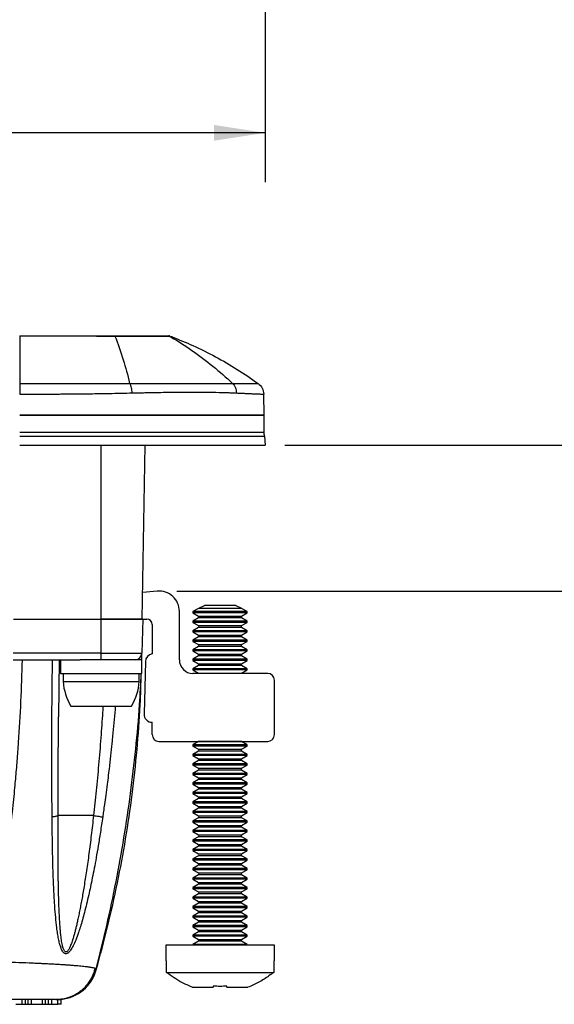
# Model space of a CAD drawing. Extents: x 3 to 428, y 3 to 275.
# Tile 10 of 42: x 182 to 217, y 40 to 103. Entities that reach past the tile are written whole.
import ezdxf

# ---------------------------------------------------------------- set-up
doc = ezdxf.new("R2010")
doc.units = 0
doc.linetypes.add('SLD-SOLID', pattern=[0])
doc.layers.get('0').update_dxf_attribs({"linetype": 'CONTINUOUS'})
doc.layers.add('DIMENSION', color=7, linetype='SLD-SOLID')
doc.styles.add('SLDTEXTSTYLE1', font='Gothic.ttf', dxfattribs={"width": 0.913})
doc.dimstyles.new('SLDDIMSTYLE1', dxfattribs={"dimtxt": 3.175, "dimasz": 3.302, "dimexe": 0, "dimexo": 0.0625, "dimgap": 0.79375, "dimtad": 0, "dimtih": 1, "dimtoh": 1, "dimdec": 0, "dimlfac": 1.142857, "dimrnd": 1e-09, "dimzin": 12, "dimdsep": 46, "dimtxsty": 'SLDTEXTSTYLE1', "dimsah": 1, "dimcen": 0.09, "dimadec": 0, "dimazin": 0, "dimtfac": 1, "dimtdec": 3, "dimtofl": 0, "dimtmove": 0, "dimatfit": 3, "dimfxl": 1, "dimtolj": 1, "dimtzin": 12, "dimarcsym": 0})
doc.dimstyles.new('SLDDIMSTYLE2', dxfattribs={"dimtxt": 3.175, "dimasz": 3.302, "dimexe": 0, "dimexo": 0.0625, "dimgap": 0.79375, "dimtad": 0, "dimtih": 1, "dimtoh": 1, "dimdec": 0, "dimlfac": 1.142857, "dimrnd": 1e-09, "dimzin": 12, "dimdsep": 46, "dimtxsty": 'SLDTEXTSTYLE1', "dimsah": 1, "dimcen": 0.09, "dimadec": 0, "dimazin": 0, "dimtfac": 1, "dimtdec": 0, "dimtofl": 0, "dimtmove": 0, "dimatfit": 3, "dimfxl": 1, "dimtolj": 1, "dimtzin": 12, "dimarcsym": 0})

# ---------------------------------------------------------------- blocks, each defined once
blk = doc.blocks.new('_D_1')
at = {"layer": 'DIMENSION'}
for p, q in [((70.971, 122.068), (70.971, 93.039)), ((198.003, 122.068), (198.003, 93.039)), ((70.971, 96.214), (126.068, 96.214)), ((198.003, 96.214), (133.106, 96.214))]:
    blk.add_line(p, q, dxfattribs=at)
for points in [[(70.971, 96.214), (74.273, 95.706), (74.273, 96.722)], [(198.003, 96.214), (194.701, 96.722), (194.701, 95.706)]]:
    blk.add_solid(points, dxfattribs=at)
at = {"layer": 'DIMENSION', "insert": (126.068, 97.75), "char_height": 3.175, "attachment_point": 1, "style": 'SLDTEXTSTYLE1'}
blk.add_mtext('145', dxfattribs=at)
blk = doc.blocks.new('_D_2')
at = {"layer": 'DIMENSION'}
for p, q in [((227.182, 84.232), (220.832, 84.232)), ((220.832, 84.232), (220.832, 76.107)), ((199.273, 76.107), (224.007, 76.107)), ((220.832, 66.707), (220.832, 76.107)), ((192.316, 66.707), (224.007, 66.707))]:
    blk.add_line(p, q, dxfattribs=at)
for points in [[(220.832, 76.107), (220.324, 72.805), (221.34, 72.805)], [(220.832, 66.707), (221.34, 70.009), (220.324, 70.009)]]:
    blk.add_solid(points, dxfattribs=at)
at = {"layer": 'DIMENSION', "char_height": 3.175, "attachment_point": 1, "style": 'SLDTEXTSTYLE1'}
for s, insert in [('maximum material', (227.182, 85.767)), ('thickness ', (227.182, 80.726)), ('11', (246.7, 80.726)), (' mm', (251.392, 80.726))]:
    blk.add_mtext(s, dxfattribs=dict(at, insert=insert))

msp = doc.modelspace()

# ---------------------------------------------------------------- linework, layer by layer
at = {"color": 7, "linetype": 'SLD-SOLID'}
for p, q in [((191.7683, 83.1503), (191.7915, 83.1471)), ((191.8464, 83.1375), (191.8316, 83.1439)), ((191.8584, 83.1253), (191.8496, 83.1355)), ((191.8584, 83.1253), (191.951, 83.0652)), ((197.9418, 78.0315), (197.9062, 79.3888)), ((197.9418, 76.9211), (197.9418, 78.0315)), ((190.0805, 64.9065), (190.276, 76.1065)), ((197.9517, 76.6923), (198.003, 76.1065)), ((191.0462, 66.7067), (190.1105, 66.6248)), ((192.4731, 62.2815), (192.4731, 65.3992)), ((193.7128, 65.5928), (193.3481, 65.3823)), ((193.3481, 65.3823), (193.3481, 65.3057)), ((196.8481, 65.3823), (193.3481, 65.3823)), ((193.3481, 65.3057), (193.7128, 65.0952)), ((196.8481, 65.3057), (193.3481, 65.3057)), ((193.7311, 65.6084), (194.0949, 65.7815)), ((193.7311, 65.6084), (196.4652, 65.6084)), ((196.1013, 65.7815), (194.0949, 65.7815)), ((196.1013, 65.7815), (196.4651, 65.6084)), ((196.8481, 65.3823), (196.4834, 65.5928)), ((196.4834, 65.0952), (196.8481, 65.3057)), ((196.8481, 65.3057), (196.8481, 65.3823)), ((181.8026, 64.9065), (187.4243, 64.9065)), ((187.4243, 64.9065), (187.4243, 62.7076)), ((190.118, 64.9065), (187.4243, 64.9065)), ((190.118, 64.9065), (190.0604, 62.7076)), ((190.118, 64.9065), (190.3731, 64.9065)), ((193.7128, 64.9803), (193.3481, 64.7698)), ((193.3481, 64.7698), (193.3481, 64.6932)), ((196.8481, 64.7698), (193.3481, 64.7698)), ((193.3481, 64.6932), (193.7128, 64.4827)), ((196.8481, 64.6932), (193.3481, 64.6932)), ((196.8481, 64.7698), (196.4834, 64.9803)), ((196.4834, 64.4827), (196.8481, 64.6932)), ((196.8481, 64.6932), (196.8481, 64.7698)), ((190.7231, 64.5565), (190.7231, 62.6679)), ((193.7128, 64.3678), (193.3481, 64.1573)), ((193.3481, 64.1573), (193.3481, 64.0807)), ((196.8481, 64.1573), (193.3481, 64.1573)), ((193.3481, 64.0807), (193.7128, 63.8702)), ((196.8481, 64.0807), (193.3481, 64.0807)), ((196.8481, 64.1573), (196.4834, 64.3678)), ((196.4834, 63.8702), (196.8481, 64.0807)), ((196.8481, 64.0807), (196.8481, 64.1573)), ((193.7128, 63.7553), (193.3481, 63.5448)), ((193.3481, 63.5448), (193.3481, 63.4682)), ((196.8481, 63.5448), (193.3481, 63.5448)), ((193.3481, 63.4682), (193.7128, 63.2577)), ((196.8481, 63.4682), (193.3481, 63.4682)), ((196.8481, 63.5448), (196.4834, 63.7553)), ((196.4834, 63.2577), (196.8481, 63.4682)), ((196.8481, 63.4682), (196.8481, 63.5448)), ((193.7128, 63.1428), (193.3481, 62.9323)), ((193.3481, 62.9323), (193.3481, 62.8557)), ((196.8481, 62.9323), (193.3481, 62.9323)), ((193.3481, 62.8557), (193.7128, 62.6452)), ((196.8481, 62.8557), (193.3481, 62.8557)), ((196.8481, 62.9323), (196.4834, 63.1428)), ((196.4834, 62.6452), (196.8481, 62.8557)), ((196.8481, 62.8557), (196.8481, 62.9323)), ((181.7687, 62.2815), (186.0774, 62.2815)), ((187.4243, 62.7076), (181.7782, 62.7076)), ((184.7019, 58.6068), (184.746, 62.2813)), ((184.8168, 62.2815), (184.8168, 61.4065)), ((190.0668, 62.2815), (186.0774, 62.2815)), ((187.4243, 62.7076), (190.0604, 62.7076)), ((187.4243, 62.7076), (187.4243, 62.2815)), ((190.0668, 61.4065), (190.0668, 62.2815)), ((190.2858, 62.1639), (190.1983, 58.7951)), ((193.7128, 62.5303), (193.3481, 62.3198)), ((193.3481, 62.3198), (193.3481, 62.2432)), ((196.8481, 62.3198), (193.3481, 62.3198)), ((193.3481, 62.2432), (193.7128, 62.0327)), ((196.8481, 62.2432), (193.3481, 62.2432)), ((196.8481, 62.3198), (196.4834, 62.5303)), ((196.4834, 62.0327), (196.8481, 62.2432)), ((196.8481, 62.2432), (196.8481, 62.3198)), ((193.7128, 61.9178), (193.3481, 61.7073)), ((193.3481, 61.7073), (193.3481, 61.6307)), ((196.8481, 61.7073), (193.3481, 61.7073)), ((193.3481, 61.6307), (193.7128, 61.4202)), ((196.8481, 61.6307), (193.3481, 61.6307)), ((196.8481, 61.7073), (196.4834, 61.9178)), ((196.4834, 61.4202), (196.8481, 61.6307)), ((196.8481, 61.6307), (196.8481, 61.7073)), ((184.8168, 61.4065), (190.0668, 61.4065)), ((184.9918, 61.4065), (184.9918, 60.8761)), ((184.9918, 60.8761), (189.8918, 60.8761)), ((189.8918, 60.8761), (189.8918, 61.4065)), ((198.1606, 61.4065), (193.3481, 61.4065)), ((198.5981, 57.469), (198.5981, 60.969)), ((185.4854, 59.3065), (189.3981, 59.3065)), ((190.7231, 57.469), (190.7231, 58.2565)), ((191.1606, 57.0315), (198.1606, 57.0315)), ((193.7128, 57.0178), (193.3481, 56.8073)), ((193.3481, 56.8073), (193.3481, 56.7307)), ((196.8481, 56.8073), (193.3481, 56.8073)), ((193.3481, 56.7307), (193.7128, 56.5202)), ((196.8481, 56.7307), (193.3481, 56.7307)), ((196.8481, 56.8073), (196.4834, 57.0178)), ((196.4834, 56.5202), (196.8481, 56.7307)), ((196.8481, 56.7307), (196.8481, 56.8073)), ((193.7128, 56.4053), (193.3481, 56.1948)), ((193.3481, 56.1948), (193.3481, 56.1182)), ((196.8481, 56.1948), (193.3481, 56.1948)), ((193.3481, 56.1182), (193.7128, 55.9077)), ((196.8481, 56.1182), (193.3481, 56.1182)), ((193.7128, 55.7928), (193.3481, 55.5823)), ((196.8481, 56.1948), (196.4834, 56.4053)), ((196.4834, 55.9077), (196.8481, 56.1182)), ((196.8481, 55.5823), (196.4834, 55.7928)), ((196.8481, 56.1182), (196.8481, 56.1948)), ((193.3481, 55.5823), (193.3481, 55.5057)), ((196.8481, 55.5823), (193.3481, 55.5823)), ((193.3481, 55.5057), (193.7128, 55.2952)), ((196.8481, 55.5057), (193.3481, 55.5057)), ((193.7128, 55.1803), (193.3481, 54.9698)), ((196.4834, 55.2952), (196.8481, 55.5057)), ((196.8481, 54.9698), (196.4834, 55.1803)), ((196.8481, 55.5057), (196.8481, 55.5823)), ((193.3481, 54.9698), (193.3481, 54.8932)), ((196.8481, 54.9698), (193.3481, 54.9698)), ((193.3481, 54.8932), (193.7128, 54.6827)), ((196.8481, 54.8932), (193.3481, 54.8932)), ((193.7128, 54.5678), (193.3481, 54.3573)), ((196.4834, 54.6827), (196.8481, 54.8932)), ((196.8481, 54.3573), (196.4834, 54.5678)), ((196.8481, 54.8932), (196.8481, 54.9698)), ((193.3481, 54.3573), (193.3481, 54.2807)), ((196.8481, 54.3573), (193.3481, 54.3573)), ((193.3481, 54.2807), (193.7128, 54.0702)), ((196.8481, 54.2807), (193.3481, 54.2807)), ((193.7128, 53.9553), (193.3481, 53.7448)), ((196.4834, 54.0702), (196.8481, 54.2807)), ((196.8481, 53.7448), (196.4834, 53.9553)), ((196.8481, 54.2807), (196.8481, 54.3573)), ((193.3481, 53.7448), (193.3481, 53.6682)), ((196.8481, 53.7448), (193.3481, 53.7448)), ((193.3481, 53.6682), (193.7128, 53.4577)), ((196.8481, 53.6682), (193.3481, 53.6682)), ((193.7128, 53.3428), (193.3481, 53.1323)), ((196.4834, 53.4577), (196.8481, 53.6682)), ((196.8481, 53.1323), (196.4834, 53.3428)), ((196.8481, 53.6682), (196.8481, 53.7448)), ((193.3481, 53.1323), (193.3481, 53.0557)), ((196.8481, 53.1323), (193.3481, 53.1323)), ((193.3481, 53.0557), (193.7128, 52.8452)), ((196.8481, 53.0557), (193.3481, 53.0557)), ((193.7128, 52.7303), (193.3481, 52.5198)), ((196.4834, 52.8452), (196.8481, 53.0557)), ((196.8481, 52.5198), (196.4834, 52.7303)), ((196.8481, 53.0557), (196.8481, 53.1323)), ((193.3481, 52.5198), (193.3481, 52.4432)), ((196.8481, 52.5198), (193.3481, 52.5198)), ((193.3481, 52.4432), (193.7128, 52.2327)), ((196.8481, 52.4432), (193.3481, 52.4432)), ((193.7128, 52.1178), (193.3481, 51.9073)), ((196.4834, 52.2327), (196.8481, 52.4432)), ((196.8481, 51.9073), (196.4834, 52.1178)), ((196.8481, 52.4432), (196.8481, 52.5198)), ((193.3481, 51.9073), (193.3481, 51.8307)), ((196.8481, 51.9073), (193.3481, 51.9073)), ((193.3481, 51.8307), (193.7128, 51.6202)), ((196.8481, 51.8307), (193.3481, 51.8307)), ((193.7128, 51.5053), (193.3481, 51.2948)), ((196.4834, 51.6202), (196.8481, 51.8307)), ((196.8481, 51.2948), (196.4834, 51.5053)), ((196.8481, 51.8307), (196.8481, 51.9073)), ((193.3481, 51.2948), (193.3481, 51.2182)), ((196.8481, 51.2948), (193.3481, 51.2948)), ((193.3481, 51.2182), (193.7128, 51.0077)), ((196.8481, 51.2182), (193.3481, 51.2182)), ((193.7128, 50.8928), (193.3481, 50.6823)), ((196.4834, 51.0077), (196.8481, 51.2182)), ((196.8481, 50.6823), (196.4834, 50.8928)), ((196.8481, 51.2182), (196.8481, 51.2948)), ((193.3481, 50.6823), (193.3481, 50.6057)), ((196.8481, 50.6823), (193.3481, 50.6823)), ((193.3481, 50.6057), (193.7128, 50.3952)), ((196.8481, 50.6057), (193.3481, 50.6057)), ((193.7128, 50.2803), (193.3481, 50.0698)), ((196.4834, 50.3952), (196.8481, 50.6057)), ((196.8481, 50.0698), (196.4834, 50.2803)), ((196.8481, 50.6057), (196.8481, 50.6823)), ((193.3481, 50.0698), (193.3481, 49.9932)), ((196.8481, 50.0698), (193.3481, 50.0698)), ((193.3481, 49.9932), (193.7128, 49.7827)), ((196.8481, 49.9932), (193.3481, 49.9932)), ((193.7128, 49.6678), (193.3481, 49.4573)), ((193.3481, 49.4573), (193.3481, 49.3807)), ((196.8481, 49.4573), (193.3481, 49.4573)), ((196.4834, 49.7827), (196.8481, 49.9932)), ((196.8481, 49.4573), (196.4834, 49.6678)), ((196.8481, 49.9932), (196.8481, 50.0698)), ((196.8481, 49.3807), (196.8481, 49.4573)), ((193.3481, 49.3807), (193.7128, 49.1702)), ((196.8481, 49.3807), (193.3481, 49.3807)), ((193.7128, 49.0553), (193.3481, 48.8448)), ((193.3481, 48.8448), (193.3481, 48.7682)), ((196.8481, 48.8448), (193.3481, 48.8448)), ((196.4834, 49.1702), (196.8481, 49.3807)), ((196.8481, 48.8448), (196.4834, 49.0553)), ((196.8481, 48.7682), (196.8481, 48.8448)), ((193.3481, 48.7682), (193.7128, 48.5577)), ((196.8481, 48.7682), (193.3481, 48.7682)), ((193.7128, 48.4428), (193.3481, 48.2323)), ((193.3481, 48.2323), (193.3481, 48.1557)), ((196.8481, 48.2323), (193.3481, 48.2323)), ((196.4834, 48.5577), (196.8481, 48.7682)), ((196.8481, 48.2323), (196.4834, 48.4428)), ((196.8481, 48.1557), (196.8481, 48.2323)), ((193.3481, 48.1557), (193.7128, 47.9452)), ((196.8481, 48.1557), (193.3481, 48.1557)), ((193.7128, 47.8303), (193.3481, 47.6198)), ((193.3481, 47.6198), (193.3481, 47.5432)), ((196.8481, 47.6198), (193.3481, 47.6198)), ((196.4834, 47.9452), (196.8481, 48.1557)), ((196.8481, 47.6198), (196.4834, 47.8303)), ((196.8481, 47.5432), (196.8481, 47.6198)), ((193.3481, 47.5432), (193.7128, 47.3327)), ((196.8481, 47.5432), (193.3481, 47.5432)), ((193.7128, 47.2178), (193.3481, 47.0073)), ((193.3481, 47.0073), (193.3481, 46.9307)), ((196.8481, 47.0073), (193.3481, 47.0073)), ((193.3481, 46.9307), (193.7128, 46.7202)), ((196.8481, 46.9307), (193.3481, 46.9307)), ((196.4834, 47.3327), (196.8481, 47.5432)), ((196.8481, 47.0073), (196.4834, 47.2178)), ((196.4834, 46.7202), (196.8481, 46.9307)), ((196.8481, 46.9307), (196.8481, 47.0073)), ((193.7128, 46.6053), (193.3481, 46.3948)), ((193.3481, 46.3948), (193.3481, 46.3182)), ((196.8481, 46.3948), (193.3481, 46.3948)), ((193.3481, 46.3182), (193.7128, 46.1077)), ((196.8481, 46.3182), (193.3481, 46.3182)), ((196.8481, 46.3948), (196.4834, 46.6053)), ((196.4834, 46.1077), (196.8481, 46.3182)), ((196.8481, 46.3182), (196.8481, 46.3948)), ((193.7128, 45.9928), (193.3481, 45.7823)), ((193.3481, 45.7823), (193.3481, 45.7057)), ((196.8481, 45.7823), (193.3481, 45.7823)), ((193.3481, 45.7057), (193.7128, 45.4952)), ((196.8481, 45.7057), (193.3481, 45.7057)), ((196.8481, 45.7823), (196.4834, 45.9928)), ((196.4834, 45.4952), (196.8481, 45.7057)), ((196.8481, 45.7057), (196.8481, 45.7823)), ((193.7128, 45.3803), (193.3481, 45.1698)), ((193.3481, 45.1698), (193.3481, 45.0932)), ((196.8481, 45.1698), (193.3481, 45.1698)), ((193.3481, 45.0932), (193.7128, 44.8827)), ((196.8481, 45.0932), (193.3481, 45.0932)), ((196.8481, 45.1698), (196.4834, 45.3803)), ((196.4834, 44.8827), (196.8481, 45.0932)), ((196.8481, 45.0932), (196.8481, 45.1698)), ((193.7128, 44.7678), (193.3481, 44.5573)), ((193.3481, 44.5573), (193.3481, 44.4807)), ((196.8481, 44.5573), (193.3481, 44.5573)), ((193.3481, 44.4807), (193.7128, 44.2702)), ((196.8481, 44.4807), (193.3481, 44.4807)), ((196.8481, 44.5573), (196.4834, 44.7678)), ((196.4834, 44.2702), (196.8481, 44.4807)), ((196.8481, 44.4807), (196.8481, 44.5573)), ((191.5981, 43.9065), (191.5981, 42.909)), ((195.0981, 43.9065), (191.5981, 43.9065)), ((193.7128, 44.1553), (193.3481, 43.9448)), ((193.3481, 43.9448), (193.3481, 43.9065)), ((196.8481, 43.9448), (193.3481, 43.9448)), ((198.5981, 43.9065), (195.0981, 43.9065)), ((196.8481, 43.9448), (196.4834, 44.1553)), ((196.8481, 43.9065), (196.8481, 43.9448)), ((198.5981, 42.909), (198.5981, 43.9065)), ((191.5981, 42.909), (191.6461, 42.909)), ((191.6461, 42.1565), (191.6461, 42.909)), ((198.5502, 42.909), (198.5981, 42.909)), ((198.5502, 42.909), (198.5502, 42.1565)), ((191.6461, 42.1565), (198.5502, 42.1565)), ((194.6606, 41.2726), (194.6606, 41.194)), ((195.5356, 41.194), (195.5356, 41.2726)), ((193.3077, 41.194), (194.6606, 41.194)), ((195.5356, 41.194), (196.8885, 41.194)), ((181.9335, 40.1003), (182.3273, 40.1003)), ((182.3273, 40.4065), (182.3273, 40.1003)), ((182.3273, 40.1003), (182.546, 40.1003)), ((182.546, 40.4065), (182.546, 40.1003)), ((182.546, 40.1003), (182.721, 40.1003)), ((182.721, 40.4065), (182.721, 40.1003)), ((182.721, 40.1003), (182.9398, 40.1003)), ((182.9398, 40.4065), (182.9398, 40.1003)), ((182.9398, 40.1003), (183.6398, 40.1003)), ((183.6398, 40.4065), (183.6398, 40.1003)), ((183.6398, 40.1003), (183.8585, 40.1003)), ((183.8585, 40.1003), (183.8585, 40.4065)), ((183.8585, 40.1003), (184.0335, 40.1003)), ((184.0335, 40.4065), (184.0335, 40.1003)), ((184.0335, 40.1003), (184.2523, 40.1003)), ((184.2523, 40.1003), (184.2523, 40.4065)), ((184.2523, 40.1003), (184.646, 40.1003)), ((184.5532, 40.4065), (184.5446, 40.4065)), ((184.5532, 40.4065), (184.646, 40.4081)), ((184.646, 40.1003), (184.646, 40.4081)), ((184.8648, 40.1003), (184.646, 40.1003)), ((184.8648, 40.1003), (184.8648, 40.4247))]:
    msp.add_line(p, q, dxfattribs=at)
at = {"color": 8, "linetype": 'SLD-SOLID'}
for p, q in [((191.8467, 83.139), (191.8469, 83.1387)), ((187.4418, 64.9065), (187.4418, 76.1065)), ((196.4834, 65.5928), (193.7128, 65.5928)), ((193.7128, 65.0952), (196.4834, 65.0952)), ((196.4834, 64.9803), (193.7128, 64.9803)), ((193.7128, 64.4827), (196.4834, 64.4827)), ((196.4834, 64.3678), (193.7128, 64.3678)), ((193.7128, 63.8702), (196.4834, 63.8702)), ((196.4834, 63.7553), (193.7128, 63.7553)), ((193.7128, 63.2577), (196.4834, 63.2577)), ((196.4834, 63.1428), (193.7128, 63.1428)), ((193.7128, 62.6452), (196.4834, 62.6452)), ((196.4834, 62.5303), (193.7128, 62.5303)), ((193.7128, 62.0327), (196.4834, 62.0327)), ((196.4834, 61.9178), (193.7128, 61.9178)), ((193.7128, 61.4202), (196.4834, 61.4202)), ((196.4834, 57.0178), (193.7128, 57.0178)), ((193.7128, 56.5202), (196.4834, 56.5202)), ((196.4834, 56.4053), (193.7128, 56.4053)), ((193.7128, 55.9077), (196.4834, 55.9077)), ((196.4834, 55.7928), (193.7128, 55.7928)), ((193.7128, 55.2952), (196.4834, 55.2952)), ((196.4834, 55.1803), (193.7128, 55.1803)), ((193.7128, 54.6827), (196.4834, 54.6827)), ((196.4834, 54.5678), (193.7128, 54.5678)), ((193.7128, 54.0702), (196.4834, 54.0702)), ((196.4834, 53.9553), (193.7128, 53.9553)), ((193.7128, 53.4577), (196.4834, 53.4577)), ((196.4834, 53.3428), (193.7128, 53.3428)), ((193.7128, 52.8452), (196.4834, 52.8452)), ((196.4834, 52.7303), (193.7128, 52.7303)), ((193.7128, 52.2327), (196.4834, 52.2327)), ((196.4834, 52.1178), (193.7128, 52.1178)), ((193.7128, 51.6202), (196.4834, 51.6202)), ((196.4834, 51.5053), (193.7128, 51.5053)), ((193.7128, 51.0077), (196.4834, 51.0077)), ((196.4834, 50.8928), (193.7128, 50.8928)), ((193.7128, 50.3952), (196.4834, 50.3952)), ((196.4834, 50.2803), (193.7128, 50.2803)), ((193.7128, 49.7827), (196.4834, 49.7827)), ((196.4834, 49.6678), (193.7128, 49.6678)), ((193.7128, 49.1702), (196.4834, 49.1702)), ((196.4834, 49.0553), (193.7128, 49.0553)), ((193.7128, 48.5577), (196.4834, 48.5577)), ((196.4834, 48.4428), (193.7128, 48.4428)), ((193.7128, 47.9452), (196.4834, 47.9452)), ((196.4834, 47.8303), (193.7128, 47.8303)), ((193.7128, 47.3327), (196.4834, 47.3327)), ((196.4834, 47.2178), (193.7128, 47.2178)), ((193.7128, 46.7202), (196.4834, 46.7202)), ((196.4834, 46.6053), (193.7128, 46.6053)), ((193.7128, 46.1077), (196.4834, 46.1077)), ((196.4834, 45.9928), (193.7128, 45.9928)), ((193.7128, 45.4952), (196.4834, 45.4952)), ((196.4834, 45.3803), (193.7128, 45.3803)), ((193.7128, 44.8827), (196.4834, 44.8827)), ((196.4834, 44.7678), (193.7128, 44.7678)), ((193.7128, 44.2702), (196.4834, 44.2702)), ((196.4834, 44.1553), (193.7128, 44.1553))]:
    msp.add_line(p, q, dxfattribs=at)
at = {"color": 7, "linetype": 'SLD-SOLID', "flags": 128}
for points in [[(193.7128, 61.4202), (193.7265, 61.4096), (193.7295, 61.4065)], [(196.4668, 61.4065), (196.4697, 61.4096), (196.4834, 61.4202)], [(193.7295, 57.0315), (193.7265, 57.0284), (193.7128, 57.0178)], [(196.4834, 57.0178), (196.4697, 57.0284), (196.4668, 57.0315)]]:
    msp.add_lwpolyline(points, dxfattribs=at)
at = {"color": 7, "linetype": 'SLD-SOLID'}
for centre, radius, start, end in [((191.1606, 65.3992), 1.3125, 0, 95), ((193.6796, 65.6503), 0.0663, 300, 320.867445), ((196.5166, 65.6503), 0.0663, 219.132555, 240), ((190.3731, 64.5565), 0.35, 0, 90), ((193.6796, 65.0378), 0.0663, 300, 60), ((196.5166, 65.0378), 0.0663, 120, 240), ((193.6796, 64.4253), 0.0663, 300, 60), ((196.5166, 64.4253), 0.0663, 120, 240), ((193.6796, 63.8128), 0.0663, 300, 60), ((196.5166, 63.8128), 0.0663, 120, 240), ((193.6796, 63.2003), 0.0663, 300, 60), ((196.5166, 63.2003), 0.0663, 120, 240), ((189.6231, 62.719), 0.4375, 270, 358.5), ((190.8106, 62.1503), 0.525, 99.594068, 178.512132), ((193.3481, 62.2815), 0.875, 180, 270), ((193.6796, 62.5878), 0.0663, 300, 60), ((196.5166, 62.5878), 0.0663, 120, 240), ((193.6796, 61.9753), 0.0663, 300, 60), ((196.5166, 61.9753), 0.0663, 120, 240), ((188.4838, 61.1119), 3.5, 183.862886, 211.052216), ((186.3997, 61.1119), 3.5, 328.947784, 356.137114), ((198.1606, 60.969), 0.4375, 0, 90), ((190.7231, 58.7815), 0.525, 178.512132, 270), ((191.1606, 57.469), 0.4375, 180, 270), ((198.1606, 57.469), 0.4375, 270, 0), ((193.6796, 56.4628), 0.0663, 300, 60), ((196.5166, 56.4628), 0.0663, 120, 240), ((193.6796, 55.8503), 0.0663, 300, 60), ((196.5166, 55.8503), 0.0663, 120, 240), ((193.6796, 55.2378), 0.0663, 300, 60), ((196.5166, 55.2378), 0.0663, 120, 240), ((193.6796, 54.6253), 0.0663, 300, 60), ((196.5166, 54.6253), 0.0663, 120, 240), ((193.6796, 54.0128), 0.0663, 300, 60), ((196.5166, 54.0128), 0.0663, 120, 240), ((193.6796, 53.4003), 0.0663, 300, 60), ((196.5166, 53.4003), 0.0663, 120, 240), ((193.6796, 52.7878), 0.0663, 300, 60), ((196.5166, 52.7878), 0.0663, 120, 240), ((193.6796, 52.1753), 0.0663, 300, 60), ((196.5166, 52.1753), 0.0663, 120, 240), ((193.6796, 51.5628), 0.0663, 300, 60), ((196.5166, 51.5628), 0.0663, 120, 240), ((193.6796, 50.9503), 0.0663, 300, 60), ((196.5166, 50.9503), 0.0663, 120, 240), ((193.6796, 50.3378), 0.0663, 300, 60), ((196.5166, 50.3378), 0.0663, 120, 240), ((193.6796, 49.7253), 0.0663, 300, 60), ((196.5166, 49.7253), 0.0663, 120, 240), ((193.6796, 49.1128), 0.0663, 300, 60), ((196.5166, 49.1128), 0.0663, 120, 240), ((193.6796, 48.5003), 0.0663, 300, 60), ((196.5166, 48.5003), 0.0663, 120, 240), ((193.6796, 47.8878), 0.0663, 300, 60), ((196.5166, 47.8878), 0.0663, 120, 240), ((193.6796, 47.2753), 0.0663, 300, 60), ((196.5166, 47.2753), 0.0663, 120, 240), ((193.6796, 46.6628), 0.0663, 300, 60), ((196.5166, 46.6628), 0.0663, 120, 240), ((193.6796, 46.0503), 0.0663, 300, 60), ((196.5166, 46.0503), 0.0663, 120, 240), ((193.6796, 45.4378), 0.0663, 300, 60), ((196.5166, 45.4378), 0.0663, 120, 240), ((193.6796, 44.8253), 0.0663, 300, 60), ((196.5166, 44.8253), 0.0663, 120, 240), ((193.6796, 44.2128), 0.0663, 300, 60), ((196.5166, 44.2128), 0.0663, 120, 240), ((184.5947, 43.0315), 2.625, 275.905769, 344.105495)]:
    msp.add_arc(centre, radius, start, end, dxfattribs=at)
for points, knots in [([(182.1918, 83.1503), (183.3505, 83.1503), (185.3954, 83.1503), (187.4402, 83.1503), (188.3263, 83.1503)], [0, 0, 0, 0, 0.5666697, 1, 1, 1, 1]), ([(182.1918, 83.139), (182.1918, 82.7298), (182.1918, 81.8222), (182.1918, 80.6633), (182.1918, 80.0751)], [0.00456084, 0.00456084, 0.00456084, 0.00456084, 0.5, 0.92952251, 0.92952251, 0.92952251, 0.92952251]), ([(182.1918, 83.139), (182.8443, 83.1388), (184.1326, 83.1385), (185.8357, 83.1355), (187.2282, 83.1317), (187.985, 83.1273), (188.3269, 83.1253)], [0, 0, 0, 0, 0.3191058, 0.6299353, 0.8328068, 1, 1, 1, 1]), ([(188.3263, 83.1503), (188.3843, 83.1503), (188.4999, 83.1503), (188.6724, 83.1503), (188.8429, 83.1503), (189.0116, 83.1503), (189.1785, 83.1503), (189.3435, 83.1503), (189.5744, 83.1503), (189.865, 83.1503), (190.196, 83.1503), (190.4988, 83.1503), (190.8546, 83.1503), (191.2312, 83.1503), (191.4949, 83.1503), (191.6388, 83.1503), (191.7115, 83.1503), (191.7579, 83.1503), (191.7648, 83.1503), (191.7683, 83.1503)], [0, 0, 0, 0, 0.0323141, 0.0643746, 0.0962614, 0.1280558, 0.1598398, 0.1916954, 0.2237041, 0.2959082, 0.3679902, 0.4363014, 0.5045832, 0.635844, 0.7674234, 0.8256482, 0.8834914, 0.9414454, 1, 1, 1, 1]), ([(188.3269, 83.1253), (188.517, 82.6571), (188.8494, 81.7047), (189.143, 80.6131), (189.2708, 80.0834)], [0.00874245, 0.00874245, 0.00874245, 0.00874245, 0.5, 0.92077146, 0.92077146, 0.92077146, 0.92077146]), ([(188.3269, 83.1253), (188.387, 83.125), (188.5068, 83.1245), (188.6855, 83.1236), (188.8623, 83.1227), (189.0367, 83.1218), (189.2083, 83.1208), (189.3766, 83.1198), (189.7314, 83.1174), (190.2531, 83.1146), (190.8368, 83.1134), (191.31, 83.1149), (191.5837, 83.1176), (191.7337, 83.1202), (191.8062, 83.1219), (191.8507, 83.1236), (191.8558, 83.1247), (191.8584, 83.1253)], [0, 0, 0, 0, 0.0325092, 0.0648351, 0.0969738, 0.1289232, 0.1606777, 0.1922325, 0.223588, 0.3634097, 0.5043876, 0.6271335, 0.7675136, 0.826119, 0.8844166, 0.9423845, 1, 1, 1, 1]), ([(191.8298, 83.1441), (191.8249, 83.1453), (191.816, 83.1474), (191.807, 83.1486), (191.8056, 83.1487), (191.8051, 83.1487), (191.8039, 83.1487), (191.8024, 83.1487), (191.8002, 83.1487), (191.797, 83.1487), (191.7936, 83.1487), (191.7918, 83.1487)], [0, 0, 0, 0, 0.0923586, 0.1699247, 0.2305599, 0.2980176, 0.3976507, 0.517666, 0.6580639, 0.8188425, 1, 1, 1, 1]), ([(192.0014, 83.0794), (192.0014, 83.0793), (192.0012, 83.0788), (191.9961, 83.0768), (191.9868, 83.0741), (191.9737, 83.0711), (191.9597, 83.0691), (191.9529, 83.0682)], [0, 0, 0, 0, 0.1423134, 0.3646699, 0.5852046, 0.7987199, 1, 1, 1, 1]), ([(191.9999, 83.0753), (192.4506, 82.8949), (193.4033, 82.5137), (194.8041, 81.8091), (196.2114, 81.0004), (197.0998, 80.3835), (197.544, 80.0751)], [0, 0, 0, 0, 0.230312, 0.4868743, 0.7434369, 1, 1, 1, 1]), ([(182.1918, 80.0751), (182.2946, 80.0751), (182.5366, 80.0753), (182.9532, 80.0758), (183.4765, 80.0765), (184.2826, 80.0774), (185.185, 80.0779), (186.3221, 80.0792), (187.2004, 80.0812), (188.0201, 80.0826), (188.623, 80.083), (189.0532, 80.0833), (189.2708, 80.0834)], [0, 0, 0, 0, 0.0421074, 0.0990703, 0.1706559, 0.2567467, 0.430692, 0.544327, 0.7339294, 0.8053288, 0.9015539, 1, 1, 1, 1]), ([(182.1918, 80.0751), (182.1918, 79.9993), (182.1918, 79.8949), (182.1918, 79.6537), (182.1918, 79.5181), (182.1918, 79.3888)], [0, 0, 0, 0, 0.5, 0.5, 1, 1, 1, 1]), ([(189.2708, 80.0834), (189.3106, 80.0065), (189.3452, 79.9098), (189.3945, 79.6956), (189.409, 79.5787), (189.4128, 79.4658)], [0, 0, 0, 0, 0.5, 0.5, 1, 1, 1, 1]), ([(189.2708, 80.0834), (189.3639, 80.0833), (189.6304, 80.083), (190.0492, 80.0823), (190.5276, 80.0816), (191.062, 80.0818), (192.0222, 80.0791), (193.2369, 80.0783), (194.3868, 80.0802), (195.0702, 80.0817), (195.4565, 80.0821), (195.6932, 80.0827), (195.8357, 80.0832), (195.9056, 80.0834)], [0, 0, 0, 0, 0.0326101, 0.0933171, 0.1495923, 0.2071627, 0.2930525, 0.5197642, 0.7141171, 0.8467498, 0.8994054, 0.9506076, 1, 1, 1, 1]), ([(195.9056, 80.0834), (195.9773, 80.0075), (196.0387, 79.9117), (196.1226, 79.6977), (196.1447, 79.5801), (196.146, 79.4658)], [0, 0, 0, 0, 0.5, 0.5, 1, 1, 1, 1]), ([(195.9056, 80.0834), (195.9601, 80.0833), (196.0684, 80.083), (196.2198, 80.0828), (196.3621, 80.0825), (196.5629, 80.0823), (196.8013, 80.0819), (197.0376, 80.079), (197.2614, 80.0777), (197.4209, 80.0774), (197.5089, 80.0764), (197.5399, 80.0755), (197.5429, 80.0752), (197.544, 80.0751)], [0, 0, 0, 0, 0.0516668, 0.1026763, 0.1530849, 0.2029483, 0.3291212, 0.4529446, 0.5554892, 0.7384129, 0.8565217, 0.9439047, 1, 1, 1, 1]), ([(197.544, 80.0751), (197.6526, 79.9966), (197.7428, 79.8928), (197.8679, 79.6558), (197.9027, 79.5228), (197.9062, 79.3888)], [0, 0, 0, 0, 0.5, 0.5, 1, 1, 1, 1]), ([(182.1918, 79.3888), (182.3166, 79.3889), (182.5641, 79.389), (182.9322, 79.3898), (183.2937, 79.3909), (183.6484, 79.3921), (183.9963, 79.3935), (184.3373, 79.395), (184.6712, 79.3966), (184.9981, 79.3984), (185.3177, 79.4004), (185.6301, 79.4027), (185.9351, 79.4054), (186.3511, 79.4099), (186.8797, 79.4168), (187.52, 79.4266), (188.1573, 79.4378), (188.7912, 79.4503), (189.2049, 79.4606), (189.4128, 79.4658)], [0, 0, 0, 0, 0.0499009, 0.0989764, 0.1472283, 0.1946597, 0.2412738, 0.2870742, 0.3320645, 0.3762479, 0.4196246, 0.462193, 0.503952, 0.5448992, 0.6338695, 0.7238554, 0.8148817, 0.9069329, 1, 1, 1, 1]), ([(189.4128, 79.4658), (189.5215, 79.4685), (189.7435, 79.4741), (190.0783, 79.4813), (190.4224, 79.4881), (190.7746, 79.4945), (191.4313, 79.5056), (192.3476, 79.5148), (193.4344, 79.5177), (194.4012, 79.5132), (195.0936, 79.5019), (195.573, 79.4883), (195.8769, 79.4783), (196.0581, 79.4699), (196.146, 79.4658)], [0, 0, 0, 0, 0.0381038, 0.0778858, 0.1193376, 0.1624504, 0.2072142, 0.3647475, 0.5197771, 0.6669439, 0.8152065, 0.8803091, 0.9419168, 1, 1, 1, 1]), ([(196.146, 79.4658), (196.2045, 79.4629), (196.3212, 79.457), (196.4849, 79.4493), (196.6397, 79.4421), (196.7848, 79.4354), (196.9206, 79.4293), (197.0471, 79.4235), (197.1643, 79.4181), (197.2725, 79.4132), (197.3948, 79.4078), (197.5254, 79.4027), (197.6549, 79.3982), (197.762, 79.395), (197.8425, 79.3921), (197.8959, 79.3895), (197.9027, 79.3891), (197.9062, 79.3888)], [0, 0, 0, 0, 0.0514937, 0.1026822, 0.153566, 0.2041411, 0.2544048, 0.3043572, 0.3539986, 0.4033312, 0.4523581, 0.5352351, 0.6214694, 0.7110393, 0.8039675, 0.9002803, 1, 1, 1, 1]), ([(197.9418, 78.0315), (197.9418, 78.0315), (197.8388, 78.0315), (197.5389, 78.0315), (197.4145, 78.0315), (197.1154, 78.0315), (196.9399, 78.0315), (196.3474, 78.0315), (195.8632, 78.0315), (195.0067, 78.0315), (194.6982, 78.0315), (194.0405, 78.0315), (193.6945, 78.0315), (192.6058, 78.0315), (191.813, 78.0315), (190.5231, 78.0315), (190.0763, 78.0315), (189.1682, 78.0315), (188.7045, 78.0315), (187.7579, 78.0315), (187.275, 78.0315), (186.2899, 78.0315), (185.7855, 78.0315), (184.2599, 78.0315), (183.2316, 78.0315), (182.1918, 78.0315)], [0, 0, 0, 0, 0.125, 0.125, 0.1875, 0.1875, 0.25, 0.25, 0.375, 0.375, 0.4375, 0.4375, 0.5, 0.5, 0.625, 0.625, 0.6875, 0.6875, 0.75, 0.75, 0.8125, 0.8125, 0.875, 0.875, 1, 1, 1, 1]), ([(182.1918, 78.0315), (184.2534, 78.0315), (188.3758, 78.0315), (193.6187, 78.0315), (197.1217, 78.0315), (197.9418, 78.0315), (197.9418, 78.0315)], [0, 0, 0, 0, 0.2500001, 0.5000001, 0.7500001, 1.0000001, 1.0000001, 1.0000001, 1.0000001]), ([(193.8414, 78.0205), (193.8418, 78.0206), (193.8579, 78.0258), (193.868, 78.0274), (193.8779, 78.0289)], [0, 0, 0, 0, 0.0259483, 1, 1, 1, 1]), ([(182.1917, 76.6923), (182.1917, 76.6923), (184.2547, 76.6923), (188.3797, 76.6923), (193.6259, 76.6923), (197.1311, 76.6923), (197.9517, 76.6923), (197.9517, 76.6923), (197.9517, 76.6923)], [-0.0000021, -0.0000021, -0.0000021, -0.0000021, -0.0000004, 0.2499996, 0.4999996, 0.7499996, 0.9999996, 1.0000018, 1.0000018, 1.0000018, 1.0000018]), ([(187.4418, 64.9065), (187.7872, 64.9065), (188.1325, 64.9065), (188.7707, 64.9065), (189.0634, 64.9065), (189.5519, 64.9065), (189.7474, 64.9065), (190.0118, 64.9065), (190.0805, 64.9065), (190.0805, 64.9065)], [0, 0, 0, 0, 0.25, 0.25, 0.5, 0.5, 0.75, 0.75, 1, 1, 1, 1]), ([(182.3477, 62.2815), (182.321, 61.3865), (182.268, 59.6103), (182.1511, 57.6398), (182.0598, 56.3696), (182.0147, 55.7849), (181.9668, 55.2025), (181.9162, 54.6223), (181.8577, 53.9877), (181.7882, 53.278), (181.649, 51.9476), (181.4287, 50.0932), (181.1037, 47.7779), (180.7539, 45.5836), (180.4929, 44.1648), (180.3659, 43.4744)], [0, 0, 0, 0, 0.1420046, 0.2818014, 0.3128877, 0.3438663, 0.3747382, 0.4055036, 0.4361632, 0.4757254, 0.5185072, 0.6481091, 0.7715434, 0.8888352, 1, 1, 1, 1]), ([(184.2833, 52.1858), (184.2761, 52.7188), (184.2613, 53.8226), (184.2563, 55.1158), (184.2558, 56.0669), (184.2566, 56.6412), (184.2583, 57.2146), (184.2607, 57.7416), (184.2665, 58.7366), (184.2792, 60.2357), (184.2978, 61.5906), (184.3072, 62.2815)], [0, 0, 0, 0, 0.1587714, 0.328807, 0.3845793, 0.4414687, 0.4994763, 0.5549542, 0.5979895, 0.7949951, 1, 1, 1, 1]), ([(190.0493, 62.2815), (190.0493, 62.2839), (190.0495, 62.2891), (190.0508, 62.342), (190.0545, 62.4801), (190.0581, 62.62), (190.0604, 62.7076)], [0, 0, 0, 0, 0.102681, 0.2161718, 0.5090432, 1, 1, 1, 1]), ([(187.1193, 42.3126), (187.3723, 43.2393), (187.8784, 45.0937), (188.5041, 47.9111), (189.0315, 50.7515), (189.4518, 53.6133), (189.7617, 56.4918), (189.9572, 59.0913), (190.0016, 60.7318), (190.0198, 61.4065)], [0, 0, 0, 0, 0.1488761, 0.2979087, 0.4470927, 0.5964212, 0.7458863, 0.8954796, 1, 1, 1, 1]), ([(184.685, 57.1979), (184.6868, 57.4126), (184.6907, 57.8828), (184.6957, 58.3532), (184.6985, 58.6088)], [0, 0, 0, 0, 0.4566012, 1, 1, 1, 1]), ([(184.2833, 52.1858), (184.3324, 52.1906), (184.4319, 52.2004), (184.5467, 52.2181), (184.6318, 52.2372), (184.6564, 52.2501), (184.6685, 52.2565)], [0, 0, 0, 0, 0.2474117, 0.500399, 0.7531795, 1, 1, 1, 1]), ([(187.5351, 52.1632), (187.487, 51.8346), (187.3958, 51.2132), (187.2543, 50.3363), (187.1213, 49.5633), (186.995, 48.8753), (186.8735, 48.2527), (186.7552, 47.6803), (186.632, 47.1183), (186.5033, 46.5678), (186.3678, 46.03), (186.2357, 45.5441), (186.1076, 45.11), (185.9675, 44.677), (185.8155, 44.2611), (185.6486, 43.8816), (185.4975, 43.6146), (185.3782, 43.4673), (185.2972, 43.4011), (185.2262, 43.3624), (185.1562, 43.3529), (185.0928, 43.3732), (185.0368, 43.4088), (184.9744, 43.4765), (184.9179, 43.5709), (184.871, 43.6732), (184.8315, 43.7774), (184.7939, 43.8947), (184.7582, 44.0239), (184.7244, 44.1644), (184.6923, 44.317), (184.6616, 44.4818), (184.6324, 44.6587), (184.6045, 44.8478), (184.559, 45.1915), (184.5033, 45.7177), (184.4585, 46.2846), (184.4286, 46.7438), (184.4096, 47.0705), (184.3895, 47.4582), (184.3628, 48.0545), (184.3341, 48.8816), (184.3092, 49.9135), (184.2915, 51.0233), (184.2861, 51.7898), (184.2833, 52.1858)], [0, 0, 0, 0, 0.0528676, 0.1000131, 0.141435, 0.1778052, 0.2114753, 0.2425572, 0.2710536, 0.3033332, 0.3329437, 0.3598985, 0.3842161, 0.4059219, 0.4336964, 0.4566344, 0.4750763, 0.486775, 0.4918663, 0.4965928, 0.5046917, 0.5087633, 0.5130195, 0.5203278, 0.5286011, 0.534782, 0.5415561, 0.5489632, 0.5567248, 0.5650266, 0.573886, 0.5833175, 0.5933326, 0.6039412, 0.6151513, 0.6507634, 0.6908201, 0.7077918, 0.7254656, 0.7438448, 0.7705979, 0.8218597, 0.8771671, 0.9365416, 1, 1, 1, 1]), ([(186.9474, 52.2565), (186.8998, 51.8338), (186.8076, 51.0152), (186.6557, 49.8297), (186.5002, 48.7263), (186.3674, 47.8758), (186.2633, 47.2572), (186.1914, 46.8496), (186.1199, 46.4637), (186.049, 46.0994), (185.9786, 45.7568), (185.9112, 45.446), (185.8471, 45.1663), (185.7865, 44.9168), (185.727, 44.6868), (185.6641, 44.4591), (185.5895, 44.2108), (185.5031, 43.9578), (185.4064, 43.7272), (185.3217, 43.5773), (185.25, 43.5012), (185.2011, 43.4721), (185.1528, 43.469), (185.1069, 43.4939), (185.0648, 43.5443), (185.0076, 43.6535), (184.946, 43.8597), (184.8877, 44.1693), (184.8463, 44.489), (184.8155, 44.7932), (184.792, 45.0739), (184.7709, 45.3753), (184.7522, 45.6969), (184.7356, 46.0379), (184.7207, 46.4046), (184.7076, 46.7968), (184.6962, 47.2146), (184.688, 47.5891), (184.682, 47.9149), (184.6778, 48.1862), (184.6741, 48.4665), (184.6709, 48.756), (184.6682, 49.0545), (184.6661, 49.3621), (184.6644, 49.6787), (184.6625, 50.2536), (184.6625, 51.1137), (184.6664, 51.8657), (184.6685, 52.2565)], [0, 0, 0, 0, 0.0699174, 0.1353985, 0.1964564, 0.2531075, 0.2769875, 0.2997046, 0.3212609, 0.3416593, 0.3609038, 0.3789983, 0.3942228, 0.4084179, 0.421589, 0.4337427, 0.4478196, 0.4650831, 0.4789388, 0.4911197, 0.4958676, 0.4999824, 0.5039085, 0.5079768, 0.5126085, 0.5180967, 0.5322641, 0.5512499, 0.5727987, 0.587118, 0.6028919, 0.6201296, 0.6377165, 0.6566787, 0.6770196, 0.6987425, 0.7218497, 0.7463433, 0.7608191, 0.775788, 0.7912499, 0.8072055, 0.8236548, 0.8405977, 0.8580348, 0.875966, 0.9355397, 1, 1, 1, 1]), ([(186.9474, 52.2565), (186.9173, 52.2574), (186.8533, 52.2593), (186.7522, 52.2604), (186.6405, 52.2607), (186.5101, 52.2596), (186.3779, 52.258), (186.2598, 52.2568), (186.1487, 52.2555), (186.0001, 52.2553), (185.8077, 52.256), (185.6038, 52.2569), (185.4533, 52.257), (185.3483, 52.257), (185.277, 52.2569), (185.209, 52.2568), (185.1444, 52.2567), (185.0834, 52.2565), (185.0259, 52.2563), (184.9722, 52.2561), (184.9368, 52.2557), (184.9024, 52.2558), (184.8734, 52.2564), (184.8352, 52.2571), (184.7987, 52.2579), (184.7497, 52.2592), (184.702, 52.2603), (184.6788, 52.2577), (184.6685, 52.2565)], [0, 0, 0, 0, 0.0261437, 0.0556866, 0.0886323, 0.1249837, 0.1726378, 0.2093656, 0.2351666, 0.2782836, 0.3538834, 0.4305393, 0.4999792, 0.5312306, 0.5624825, 0.5937344, 0.6249862, 0.6562379, 0.6874893, 0.718741, 0.7499929, 0.7541089, 0.7861968, 0.8099608, 0.839574, 0.8750347, 0.9442886, 1, 1, 1, 1]), ([(186.9474, 52.2565), (187.005, 52.2478), (187.1226, 52.23), (187.2843, 52.2047), (187.429, 52.1814), (187.4998, 52.1692), (187.5351, 52.1632)], [0, 0, 0, 0, 0.2410382, 0.4916906, 0.7466388, 1, 1, 1, 1]), ([(184.5149, 40.4065), (184.6405, 40.4117), (184.8816, 40.4217), (185.2187, 40.4967), (185.5523, 40.6129), (185.8796, 40.781), (186.1619, 40.9849), (186.3794, 41.1865), (186.5597, 41.3888), (186.7233, 41.6174), (186.8692, 41.8812), (186.9813, 42.1403), (187.0273, 42.3231), (187.0478, 42.4043)], [0, 0, 0, 0, 0.1083876, 0.2080571, 0.2968598, 0.4130224, 0.5245933, 0.5964441, 0.6684652, 0.7579688, 0.8379955, 0.9279606, 1, 1, 1, 1]), ([(187.0844, 42.3681), (187.0438, 42.2371), (186.9608, 41.9697), (186.7543, 41.5938), (186.4859, 41.2457), (186.1569, 40.944), (185.7819, 40.7019), (185.3772, 40.5302), (184.9614, 40.4254), (184.6817, 40.4127), (184.5446, 40.4065)], [0, 0, 0, 0, 0.1190619, 0.2430714, 0.3706141, 0.4999998, 0.6293852, 0.7569286, 0.8809382, 1, 1, 1, 1]), ([(187.0844, 42.3681), (187.0842, 42.3738), (187.0839, 42.3854), (187.0619, 42.3974), (187.0507, 42.4035)], [0, 0, 0, 0, 0.4904253, 1, 1, 1, 1]), ([(187.1193, 42.3126), (187.1185, 42.3138), (187.1167, 42.3163), (187.1138, 42.3207), (187.1107, 42.3255), (187.1074, 42.3309), (187.1038, 42.3368), (187.1004, 42.3426), (187.0973, 42.3476), (187.0946, 42.3512), (187.092, 42.3542), (187.0896, 42.3567), (187.0874, 42.3594), (187.0856, 42.3628), (187.0848, 42.3663), (187.0844, 42.3681)], [0, 0, 0, 0, 0.0895319, 0.1809249, 0.273589, 0.3669663, 0.4604211, 0.5544323, 0.6187918, 0.6835872, 0.7484056, 0.8128609, 0.8765482, 0.9390612, 1, 1, 1, 1]), ([(193.3077, 41.194), (193.0817, 41.294), (192.6755, 41.4736), (192.1225, 41.8027), (191.8053, 42.0383), (191.6461, 42.1565)], [0, 0, 0, 0, 0.3847348, 0.6912305, 1, 1, 1, 1]), ([(198.5502, 42.1565), (198.3447, 42.006), (197.9311, 41.7032), (197.3644, 41.3965), (197.0079, 41.2448), (196.8885, 41.194)], [0, 0, 0, 0, 0.3964602, 0.7978789, 1, 1, 1, 1]), ([(195.5356, 41.2726), (195.3898, 41.262), (195.0981, 41.2407), (194.8065, 41.262), (194.6606, 41.2726)], [0, 0, 0, 0, 0.4999963, 1, 1, 1, 1]), ([(184.5035, 40.4065), (184.4991, 40.4065), (184.4793, 40.4065), (184.33, 40.4065), (184.0577, 40.4065), (183.6717, 40.4065), (183.1897, 40.4065), (182.6169, 40.4065), (181.9631, 40.4065), (181.2393, 40.4065), (180.4572, 40.4065), (179.6309, 40.4065), (178.7745, 40.4065), (178.1932, 40.4065), (177.9026, 40.4065)], [0, 0, 0, 0, 0.0249428, 0.1132095, 0.2014322, 0.2895843, 0.3780645, 0.4663768, 0.5548223, 0.6437304, 0.7325549, 0.8215598, 0.9107876, 1, 1, 1, 1]), ([(184.646, 40.4081), (184.6706, 40.4092), (184.7198, 40.4114), (184.7854, 40.4166), (184.8345, 40.4215), (184.8623, 40.4247), (184.8621, 40.4247), (184.862, 40.4247)], [0, 0, 0, 0, 0.2146818, 0.4293209, 0.6445956, 0.8598094, 1, 1, 1, 1])]:
    msp.add_open_spline(points, degree=3, knots=knots, dxfattribs=at)
for points in [[(188.3263, 83.1503), (188.3265, 83.1503), (188.3267, 83.1415), (188.3269, 83.1253)], [(197.9418, 76.9211), (197.9418, 76.9211), (197.1217, 76.9211), (193.6187, 76.9211), (188.3758, 76.9211), (184.2534, 76.9211), (182.1917, 76.9211)], [(197.9517, 76.6923), (197.9451, 76.7684), (197.9418, 76.8448), (197.9418, 76.9211)], [(182.1918, 76.1065), (184.2615, 76.1065), (188.3998, 76.1065), (193.6632, 76.1065), (197.1797, 76.1065), (198.003, 76.1065), (198.003, 76.1065)]]:
    msp.add_open_spline(points, degree=3, dxfattribs=at)
at = {"color": 8, "linetype": 'SLD-SOLID'}
for points, knots in [([(191.7915, 83.1471), (191.7995, 83.1464), (191.8231, 83.1442), (191.8443, 83.1329), (191.8584, 83.1253)], [0, 0, 0, 0, 0.3344632, 1, 1, 1, 1]), ([(191.951, 83.0652), (192.3961, 82.7847), (193.3168, 82.2045), (194.6407, 81.209), (195.4845, 80.4582), (195.9056, 80.0834)], [0, 0, 0, 0, 0.3191971, 0.6602373, 1, 1, 1, 1]), ([(190.0012, 61.4065), (189.9683, 60.7397), (189.888, 59.1153), (189.6575, 56.5381), (189.3243, 53.6787), (188.8996, 50.8297), (188.3858, 47.9929), (187.7895, 45.1663), (187.3198, 43.3024), (187.0844, 42.3681)], [0, 0, 0, 0, 0.1035694, 0.2522874, 0.4010302, 0.5499865, 0.6993435, 0.8492869, 1, 1, 1, 1]), ([(187.5541, 59.3065), (187.5462, 59.1732), (187.506, 58.4906), (187.4145, 57.2257), (187.2787, 55.5382), (187.1241, 53.8701), (187.0054, 52.7858), (186.9474, 52.2565)], [0, 0, 0, 0, 0.0566083, 0.2898873, 0.5375832, 0.7742742, 1, 1, 1, 1]), ([(188.3491, 59.3065), (188.3433, 59.2332), (188.2925, 58.5837), (188.219, 57.8197), (188.1379, 57.0068), (188.0999, 56.6395), (188.0585, 56.2508), (188.0134, 55.8406), (187.9601, 55.3723), (187.8976, 54.8445), (187.8207, 54.2255), (187.7389, 53.599), (187.6586, 53.0137), (187.5923, 52.5484), (187.5522, 52.2783), (187.5351, 52.1632)], [0, 0, 0, 0, 0.0306664, 0.2718263, 0.3201569, 0.3715043, 0.4258691, 0.4832527, 0.5436563, 0.6224804, 0.7049694, 0.8039061, 0.8860631, 0.9514309, 1, 1, 1, 1]), ([(184.6685, 52.2565), (184.668, 52.4634), (184.6669, 52.8854), (184.6669, 53.5311), (184.668, 54.2018), (184.6703, 54.8975), (184.6737, 55.6181), (184.6785, 56.3638), (184.6823, 56.8932), (184.6848, 57.174), (184.685, 57.1979)], [0, 0, 0, 0, 0.1257015, 0.2564291, 0.392184, 0.5329682, 0.6787827, 0.8296276, 0.9855043, 1, 1, 1, 1]), ([(187.0507, 42.4035), (187.0496, 42.4042), (187.0369, 42.4129), (186.9891, 42.4275), (186.9081, 42.4478), (186.8358, 42.4618), (186.7783, 42.4717), (186.7458, 42.477), (186.711, 42.4825), (186.674, 42.488), (186.6345, 42.4937), (186.5844, 42.5005), (186.5104, 42.5102), (186.3952, 42.5241), (186.2353, 42.5416), (186.0487, 42.5601), (185.8747, 42.5757), (185.7291, 42.5879), (185.6054, 42.5977), (185.4813, 42.6072), (185.3575, 42.6162), (185.2344, 42.6248), (185.0411, 42.6377), (184.7729, 42.6546), (184.4231, 42.6749), (184.0767, 42.6935), (183.7381, 42.7105), (183.4112, 42.7258), (183.0992, 42.7395), (182.6125, 42.7593), (181.9311, 42.7839), (181.0382, 42.8118), (180.4297, 42.8271), (180.132, 42.8345)], [0, 0, 0, 0, 0.0048759, 0.0545955, 0.0908625, 0.1298652, 0.1405341, 0.1513908, 0.1624362, 0.1736699, 0.1850925, 0.196704, 0.2153895, 0.2433342, 0.2805447, 0.3208119, 0.3542699, 0.3752884, 0.3956018, 0.4152099, 0.4341128, 0.45231, 0.4698017, 0.517345, 0.5621173, 0.604119, 0.6433503, 0.6798103, 0.7134981, 0.7444126, 0.833253, 0.9184434, 1, 1, 1, 1])]:
    msp.add_open_spline(points, degree=3, knots=knots, dxfattribs=at)

# ---------------------------------------------------------------- dimensions: what is measured, and where the dimension line sits
at = {"layer": 'DIMENSION'}
dim = msp.add_linear_dim(base=(198.003, 96.2144), p1=(70.9705, 123.3381), p2=(198.003, 123.3381), dimstyle='SLDDIMSTYLE1', dxfattribs=at)
dim.commit()
dim.dimension.update_dxf_attribs({"geometry": '_D_1', "text_midpoint": (129.5873, 96.2144), "dimtype": 160})
dim = msp.add_linear_dim(base=(220.8325, 76.1065), p1=(191.0462, 66.7067), p2=(198.003, 76.1065), angle=90, text='maximum material\\Pthickness <> mm', dimstyle='SLDDIMSTYLE2', dxfattribs=at)
dim.commit()
dim.dimension.update_dxf_attribs({"geometry": '_D_2', "text_midpoint": (220.8325, 84.2316), "dimtype": 160})

doc.saveas('drawing.dxf')
